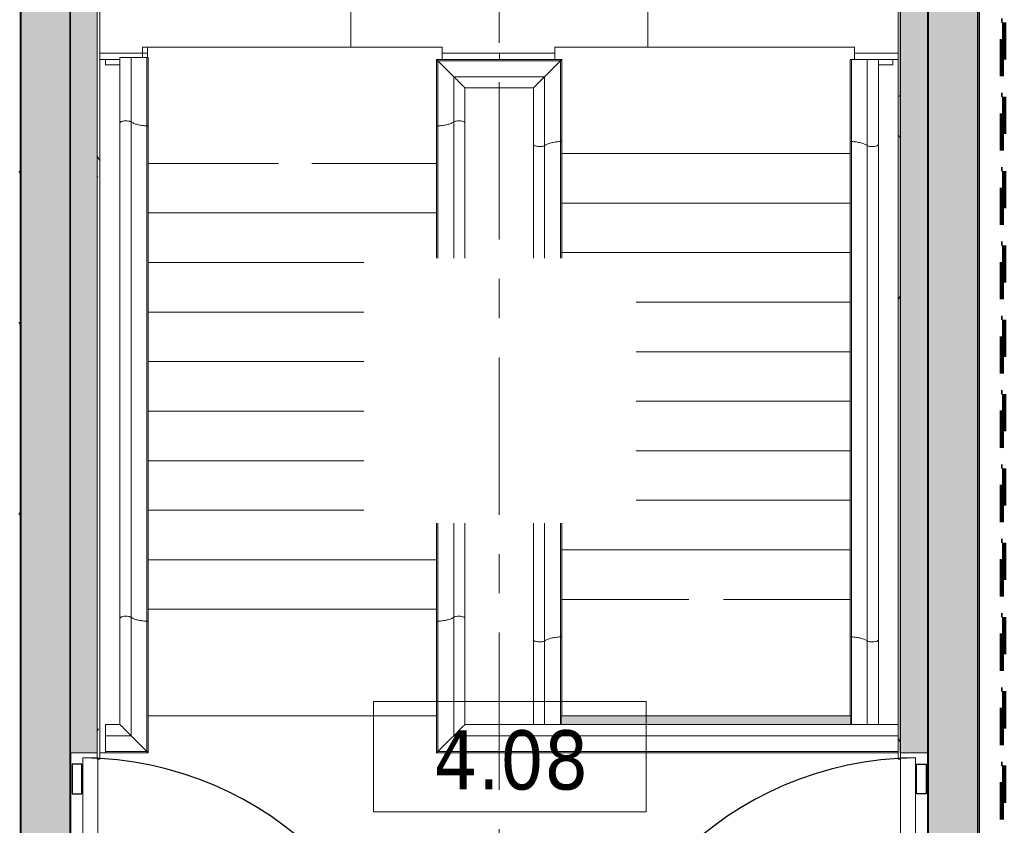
# Model space of a CAD drawing. Extents: x 2744 to 57639, y 3641 to 38820.
# Tile 50 of 179: x 19080 to 23057, y 31486 to 34739. Entities that reach past the tile are written whole.
import ezdxf

# ---------------------------------------------------------------- set-up
doc = ezdxf.new("R2010")
doc.units = 0
doc.header["$LTSCALE"] = 50
doc.linetypes.add('brandscheiding 2', pattern=[6, 0, -1.5, 3, -1.5])
doc.linetypes.add('stramien', pattern=[22.225, 12.7, -3.175, 3.175, -3.175])
doc.layers.get('0').update_dxf_attribs({"linetype": 'CONTINUOUS'})
for name, color, linetype, lineweight in [('A-AREA-IDEN', 8, 'CONTINUOUS', 18), ('A-DETL-MBND', 8, 'CONTINUOUS', 18), ('A-DOOR', 8, 'CONTINUOUS', 25), ('A-EQPM', 8, 'CONTINUOUS', 18), ('A-FLOR-OTLN', 8, 'CONTINUOUS', 18), ('A-FLOR-PATT', 8, 'CONTINUOUS', 18), ('A-GENM', 8, 'CONTINUOUS', 18), ('A-WALL', 8, 'CONTINUOUS', 25), ('A-WALL-PATT', 8, 'CONTINUOUS', 50), ('I-WALL', 8, 'CONTINUOUS', 25), ('S-GRID', 8, 'CONTINUOUS', 18)]:
    doc.layers.add(name, color=color, linetype=linetype, lineweight=lineweight)
doc.styles.add('Tahoma_1', font='TAHOMA.TTF', dxfattribs={"height": 238.040123})
pattern_1 = [(45, (-19286.6, -30328.2), (-707.107, 707.107), []), (135, (-19286.6, -30328.2), (-707.107, -707.107), [])]
pattern_2 = [(0, (0, 0), (406.4, 101.6), [33.528, -271.272, 33.528, -271.272, -1625.6]), (0, (0, 0), (406.4, 101.6), [-609.6, 33.528, -576.072, 33.528, -271.272, -711.2]), (0, (0, 0), (406.4, 101.6), [-1524, 33.528, -169.672, 33.528, -474.472]), (120, (152.4, 50.8), (-291.18818, 301.15272), [33.528, -271.272, 33.528, -271.272, -1625.6]), (120, (152.4, 50.8), (-291.18818, 301.15272), [-609.6, 33.528, -576.072, 33.528, -271.272, -711.2]), (120, (152.4, 50.8), (-291.18818, 301.15272), [-1524, 33.528, -169.672, 33.528, -474.472]), (240, (203.2, 254), (-115.21182, -402.75272), [33.528, -271.272, 33.528, -271.272, -1625.6]), (240, (203.2, 254), (-115.21182, -402.75272), [-609.6, 33.528, -576.072, 33.528, -271.272, -711.2]), (240, (203.2, 254), (-115.21182, -402.75272), [-1524, 33.528, -169.672, 33.528, -474.472])]

# ---------------------------------------------------------------- blocks, each defined once
blk = doc.blocks.new('34_leuning betontrap trappenhuis westgevel standaard links - 24_betontrap trappenhuis 3500 hoog-2940129-Plotview 4e Verdieping - schaal 1 op 100')
at = {"layer": 'A-DETL-MBND'}
for p, q in [((1721.9, 2.8), (1721.9, 497.2)), ((1727.7, -3), (1727.7, 503)), ((1624.1, 399.5), (1620, 395.3)), ((1629, 404.3), (1624.2, 399.5)), ((1634.2, 409.5), (1629, 404.3)), ((1639.6, 414.9), (1634.3, 409.6)), ((1658, 433.3), (1658, 66.7)), ((-957.6, 388.2), (-957.5, 388.1)), ((-957.5, 111.9), (-957.5, 388.1)), ((1612.8, 388.1), (1612.8, 111.9)), ((1613, 388.3), (1612.9, 388.2)), ((-957.7, 111.7), (-957.6, 111.8)), ((-957.6, 111.8), (-957.7, 111.7)), ((-615.1, 111.9), (-957.5, 111.9)), ((-145, 111.9), (-615.1, 111.9)), ((1384.9, 111.9), (925, 111.9)), ((1612.8, 111.9), (1384.9, 111.9)), ((1612.9, 111.8), (1613, 111.7)), ((1613, 111.7), (1612.9, 111.8)), ((1620, 104.7), (1624.1, 100.5)), ((1624.2, 100.5), (1629, 95.7)), ((1629, 95.7), (1624.2, 100.5)), ((1629, 95.7), (1634.2, 90.5)), ((1634.2, 90.5), (1629, 95.7)), ((1634.3, 90.4), (1639.6, 85.1)), ((1639.6, 85.1), (1634.3, 90.4)), ((1644.9, 79.8), (1639.7, 85)), ((1649.9, 74.8), (1645, 79.7)), ((-620.7, 66.7), (-957.9, 66.7)), ((-145, 66.7), (-620.7, 66.7)), ((1379.3, 66.7), (925, 66.7)), ((1657.9, 66.7), (1379.3, 66.7)), ((1654.3, 70.4), (1649.9, 74.8)), ((1658, 66.7), (1654.3, 70.3)), ((-957.9, 2.8), (-603.9, 2.8)), ((-603.9, 2.8), (-145, 2.8)), ((925, 2.8), (1396.1, 2.8)), ((1396.1, 2.8), (1721.8, 2.8)), ((1723.3, 1.4), (1721.9, 2.8)), ((1724.7, 0), (1723.4, 1.3)), ((-922.4, -3), (-601.3, -3)), ((-601.3, -3), (-145, -3)), ((925, -3), (1398.7, -3)), ((1398.7, -3), (1727.7, -3))]:
    blk.add_line(p, q, dxfattribs=at)
at = {"layer": 'A-DETL-MBND', "flags": 128}
for points in [[(1721.9, 497.2), (1706, 481.3), (1691.1, 466.4), (1677.8, 453.1), (1666.6, 441.9), (1658, 433.3)], [(1727.7, 503), (1727.7, 503), (1727.4, 502.7), (1726.8, 502.1), (1725.9, 501.2), (1724.7, 500), (1723.4, 498.7), (1721.9, 497.2)], [(1658, 433.3), (1654.3, 429.6), (1649.9, 425.2), (1645, 420.3), (1639.7, 415)], [(1639.7, 85), (1645, 79.7), (1649.9, 74.8), (1654.3, 70.3), (1658, 66.7)], [(1658, 66.7), (1666.6, 58.1), (1677.8, 46.9), (1691.1, 33.6), (1706, 18.7), (1721.9, 2.8)], [(1721.8, 2.9), (1706, 18.7), (1691.1, 33.6), (1677.8, 46.9), (1666.6, 58.1), (1658, 66.7)], [(1721.9, 2.8), (1723.4, 1.3), (1724.7, 0), (1725.9, -1.2), (1726.8, -2.1), (1727.4, -2.7), (1727.7, -3), (1727.7, -3)], [(1727.4, -2.7), (1726.8, -2.1), (1725.9, -1.2), (1724.7, 0)]]:
    blk.add_lwpolyline(points, dxfattribs=at)
at = {"layer": 'A-DETL-MBND'}
for points in [[(-620.7, 66.7), (-621.3, 67.9), (-622.4, 70.8), (-624.1, 77.8), (-624.9, 88.2), (-623.7, 98.3), (-621.8, 104.8), (-620.1, 108.3), (-618.6, 110.2), (-617.5, 111.1), (-616.7, 111.6), (-615.9, 111.8), (-615.4, 111.9), (-615.1, 111.9)], [(1379.3, 66.7), (1378.7, 67.9), (1377.5, 70.8), (1375.9, 77.8), (1375.1, 88.2), (1376.3, 98.3), (1378.2, 104.8), (1379.9, 108.3), (1381.4, 110.2), (1382.5, 111.1), (1383.3, 111.6), (1384.1, 111.8), (1384.6, 111.9), (1384.9, 111.9)]]:
    blk.add_open_spline(points, degree=3, knots=[0, 0, 0, 0, 0.0714286, 0.1428571, 0.2857143, 0.4285714, 0.5, 0.5714286, 0.625, 0.6517857, 0.6785714, 0.7053571, 0.7254151, 0.7254151, 0.7254151, 0.7254151], dxfattribs=at)
for points in [[(-603.9, 2.8), (-604.2, 9.5), (-605.4, 22.8), (-609, 41), (-614.2, 56.2), (-618.4, 63.7), (-620.7, 66.7)], [(1396.1, 2.8), (1395.8, 9.5), (1394.6, 22.8), (1391, 41), (1385.9, 56.2), (1381.6, 63.7), (1379.3, 66.7)], [(-601.2, -3), (-601.4, -3), (-601.8, -2.9), (-602.4, -2.4), (-603, -1.5), (-603.4, -0.3), (-603.7, 1.2), (-603.9, 2.3), (-603.9, 2.8)], [(1398.8, -3), (1398.6, -3), (1398.2, -2.9), (1397.6, -2.4), (1397, -1.5), (1396.6, -0.3), (1396.3, 1.2), (1396.1, 2.3), (1396.1, 2.8)]]:
    blk.add_open_spline(points, degree=3, dxfattribs=at)
blk = doc.blocks.new('34_leuning betontrap trappenhuis boven westgevel 3500 hoog - 24_betontrap trappenhuis 3500 hoog-2957954-Plotview 4e Verdieping - schaal 1 op 100')
at = {"layer": 'A-EQPM'}
for p, q in [((1927.7, 1960), (1927.7, 1960)), ((1812.8, 1860.9), (1812.8, 111.9)), ((1858, 1860.9), (1858, 66.7)), ((1921.9, 2.8), (1921.9, 1860.9)), ((1927.7, -3), (1927.7, 1860.9)), ((-872.3, 503), (-872.3, -3)), ((-866.6, 497.3), (-868, 498.7)), ((-866.6, 497.2), (-866.6, 2.8)), ((-789.7, 420.3), (-794.6, 425.2)), ((-784.4, 415), (-789.6, 420.3)), ((-779, 409.6), (-784.3, 415)), ((-773.8, 404.4), (-778.9, 409.6)), ((-769, 399.6), (-773.7, 404.3)), ((-764.8, 395.4), (-768.9, 399.5)), ((-761.4, 392), (-764.7, 395.3)), ((-759, 389.7), (-761.3, 392)), ((-757.5, 111.9), (-757.5, 388.1)), ((-794.6, 74.8), (-789.6, 79.7)), ((-789.7, 79.7), (-794.6, 74.8)), ((-789.6, 79.7), (-784.4, 85)), ((-784.4, 85), (-789.6, 79.7)), ((-784.3, 85), (-779, 90.4)), ((-778.9, 90.4), (-784.3, 85)), ((-778.9, 90.4), (-773.8, 95.6)), ((-773.8, 95.6), (-778.9, 90.4)), ((-773.7, 95.7), (-768.9, 100.5)), ((-769, 100.4), (-773.7, 95.7)), ((-768.9, 100.5), (-764.8, 104.6)), ((-764.8, 104.6), (-768.9, 100.5)), ((-764.7, 104.7), (-761.4, 108)), ((-761.4, 108), (-764.7, 104.7)), ((-761.3, 108), (-759, 110.3)), ((-759, 110.3), (-761.3, 108)), ((-615.1, 111.9), (-757.5, 111.9)), ((-69.7, 111.9), (-615.1, 111.9)), ((1384.9, 111.9), (1000.3, 111.9)), ((1812.8, 111.9), (1384.9, 111.9)), ((1814.3, 110.4), (1816.7, 108)), ((1816.7, 108), (1814.3, 110.4)), ((1816.7, 108), (1820, 104.7)), ((1820, 104.7), (1816.7, 108)), ((1820, 104.7), (1824.2, 100.5)), ((1824.2, 100.5), (1820, 104.7)), ((1824.2, 100.5), (1829, 95.7)), ((1829, 95.7), (1824.2, 100.5)), ((1829, 95.7), (1834.3, 90.4)), ((1834.3, 90.4), (1829, 95.7)), ((1834.3, 90.4), (1839.7, 85)), ((1839.7, 85), (1834.3, 90.4)), ((1845, 79.7), (1839.7, 85)), ((1849.9, 74.8), (1845, 79.7)), ((-620.7, 66.7), (-802.7, 66.7)), ((-69.7, 66.7), (-620.7, 66.7)), ((1379.3, 66.7), (1000.3, 66.7)), ((1858, 66.7), (1379.3, 66.7)), ((1854.3, 70.4), (1849.9, 74.8)), ((1858, 66.7), (1854.3, 70.3)), ((-868, 1.3), (-866.6, 2.7)), ((-866.6, 2.7), (-868, 1.3)), ((-866.6, 2.8), (-603.9, 2.8)), ((-603.9, 2.8), (-69.7, 2.8)), ((1000.3, 2.8), (1396.1, 2.8)), ((1396.1, 2.8), (1921.9, 2.8)), ((1923.4, 1.3), (1921.9, 2.8)), ((-872.3, -3), (-601.3, -3)), ((-601.3, -3), (-69.7, -3)), ((1000.3, -3), (1398.7, -3)), ((1398.7, -3), (1927.7, -3)), ((1927.7, -3), (1927.6, -2.9))]:
    blk.add_line(p, q, dxfattribs=at)
at = {"layer": 'A-EQPM', "flags": 128}
for points in [[(-835.8, 466.4), (-850.7, 481.3), (-866.6, 497.2)], [(-757.6, 388.2), (-757.7, 388.3), (-759, 389.6)], [(-759, 110.4), (-757.7, 111.7), (-757.6, 111.8)], [(-757.6, 111.8), (-757.7, 111.7), (-759, 110.4)], [(1812.9, 111.8), (1813, 111.7), (1814.3, 110.4)], [(1814.3, 110.4), (1813, 111.7), (1812.9, 111.8)], [(1839.7, 85), (1845, 79.7), (1849.9, 74.8), (1854.3, 70.3), (1858, 66.7)], [(1858, 66.7), (1866.6, 58.1), (1877.8, 46.9), (1891.1, 33.6), (1906, 18.7), (1921.9, 2.8)], [(1921.9, 2.8), (1906, 18.7), (1891.1, 33.6), (1877.8, 46.9), (1866.6, 58.1), (1858, 66.7)], [(-866.6, 2.8), (-850.7, 18.7), (-835.8, 33.6)], [(-835.8, 33.6), (-850.7, 18.7), (-866.6, 2.8)], [(1921.9, 2.8), (1923.4, 1.3), (1924.7, 0), (1925.9, -1.2), (1926.8, -2.1), (1927.4, -2.7), (1927.7, -3), (1927.7, -3)], [(1927.4, -2.7), (1926.8, -2.1), (1925.9, -1.2), (1924.7, 0), (1923.4, 1.3)]]:
    blk.add_lwpolyline(points, dxfattribs=at)
at = {"layer": 'A-EQPM'}
for points in [[(-620.7, 66.7), (-621.3, 67.9), (-622.4, 70.8), (-624.1, 77.8), (-624.9, 88.2), (-623.7, 98.3), (-621.8, 104.8), (-620.1, 108.3), (-618.6, 110.2), (-617.5, 111.1), (-616.7, 111.6), (-615.9, 111.8), (-615.4, 111.9), (-615.1, 111.9)], [(1379.3, 66.7), (1378.7, 67.9), (1377.5, 70.8), (1375.9, 77.8), (1375.1, 88.2), (1376.3, 98.3), (1378.2, 104.8), (1379.9, 108.3), (1381.4, 110.2), (1382.5, 111.1), (1383.3, 111.6), (1384.1, 111.8), (1384.6, 111.9), (1384.9, 111.9)]]:
    blk.add_open_spline(points, degree=3, knots=[0, 0, 0, 0, 0.0714286, 0.1428571, 0.2857143, 0.4285714, 0.5, 0.5714286, 0.625, 0.6517857, 0.6785714, 0.7053571, 0.7254151, 0.7254151, 0.7254151, 0.7254151], dxfattribs=at)
for points in [[(-603.9, 2.8), (-604.2, 9.5), (-605.4, 22.8), (-609, 41), (-614.2, 56.2), (-618.4, 63.7), (-620.7, 66.7)], [(1396.1, 2.8), (1395.8, 9.5), (1394.6, 22.8), (1391, 41), (1385.9, 56.2), (1381.6, 63.7), (1379.3, 66.7)], [(-601.2, -3), (-601.4, -3), (-601.8, -2.9), (-602.4, -2.4), (-603, -1.5), (-603.4, -0.3), (-603.7, 1.2), (-603.9, 2.3), (-603.9, 2.8)], [(1398.8, -3), (1398.6, -3), (1398.2, -2.9), (1397.6, -2.4), (1397, -1.5), (1396.6, -0.3), (1396.3, 1.2), (1396.1, 2.3), (1396.1, 2.8)]]:
    blk.add_open_spline(points, degree=3, dxfattribs=at)
blk = doc.blocks.new('34_leuning zijkant betontrap trappenhuis westgevel standaard rechts - 24_betontrap trappenhuis 3500 hoog-2963141-Plotview 4e Verdieping - schaal 1 op 100')
at = {"layer": 'A-DETL-MBND'}
for p, q in [((-601.3, 3), (-922.4, 3)), ((1398.7, 3), (-601.3, 3)), ((1727.7, 3), (1398.7, 3)), ((1727.7, -2.8), (1727.7, 3)), ((-603.9, -2.8), (-957.6, -2.8)), ((1396.1, -2.8), (-603.9, -2.8)), ((1727.7, -2.8), (1396.1, -2.8)), ((1727.7, -66.7), (1727.7, -2.8)), ((-957.6, -66.7), (-620.7, -66.7)), ((-620.7, -66.7), (1379.3, -66.7)), ((1379.3, -66.7), (1727.7, -66.7)), ((1727.7, -111.9), (1727.7, -66.7)), ((-957.6, -111.9), (-957.5, -112)), ((-957.6, -111.9), (-615.1, -111.9)), ((-957.5, -170), (-957.5, -112)), ((-615.1, -111.9), (1384.9, -111.9)), ((1384.9, -111.9), (1727.7, -111.9)), ((1705.6, -170), (1705.6, -111.9)), ((1727.6, -111.9), (1727.6, -170)), ((1705.6, -170), (1727.6, -170))]:
    blk.add_line(p, q, dxfattribs=at)
for points in [[(-603.9, -2.8), (-603.9, -2.3), (-603.7, -1.2), (-603.4, 0.3), (-603, 1.5), (-602.4, 2.4), (-601.8, 2.9), (-601.4, 3), (-601.2, 3)], [(1396.1, -2.8), (1396.1, -2.3), (1396.3, -1.2), (1396.6, 0.3), (1397, 1.5), (1397.6, 2.4), (1398.2, 2.9), (1398.6, 3), (1398.8, 3)], [(-620.7, -66.7), (-618.4, -63.7), (-614.2, -56.2), (-609, -41), (-605.4, -22.8), (-604.2, -9.5), (-603.9, -2.8)], [(1379.3, -66.7), (1381.6, -63.7), (1385.9, -56.2), (1391, -41), (1394.6, -22.8), (1395.8, -9.5), (1396.1, -2.8)]]:
    blk.add_open_spline(points, degree=3, dxfattribs=at)
for points in [[(-615.1, -111.9), (-615.3, -111.9), (-616.2, -111.8), (-617.8, -111.1), (-620, -108.6), (-621.8, -104.8), (-623.7, -98.3), (-624.9, -88.2), (-624.1, -77.8), (-622.4, -70.8), (-621.3, -67.9), (-620.7, -66.7)], [(1384.9, -111.9), (1384.7, -111.9), (1383.8, -111.8), (1382.2, -111.1), (1380, -108.6), (1378.2, -104.8), (1376.3, -98.3), (1375.1, -88.2), (1375.9, -77.8), (1377.5, -70.8), (1378.7, -67.9), (1379.3, -66.7)]]:
    blk.add_open_spline(points, degree=3, knots=[0.2745849, 0.2745849, 0.2745849, 0.2745849, 0.2857143, 0.3571429, 0.4285714, 0.5, 0.5714286, 0.7142857, 0.8571429, 0.9285714, 1, 1, 1, 1], dxfattribs=at)
blk = doc.blocks.new('34_leuning zijkant betontrap trappenhuis westgevel staandaard links - 24_betontrap trappenhuis 3500 hoog-2949909-Plotview 4e Verdieping - schaal 1 op 100')
at = {"layer": 'A-EQPM'}
for p, q in [((-601.3, 3), (-879.7, 3)), ((-879.7, 3), (-879.7, -2.8)), ((1398.7, 3), (-601.3, 3)), ((1927.6, 3), (1398.7, 3)), ((1924.7, 0), (1923.4, -1.3)), ((1927.6, -170), (1927.6, 3)), ((-603.9, -2.8), (-879.7, -2.8)), ((-879.7, -2.8), (-879.7, -66.7)), ((1396.1, -2.8), (-603.9, -2.8)), ((1921.8, -2.8), (1396.1, -2.8)), ((1923.3, -1.3), (1921.9, -2.8)), ((1921.9, -2.8), (1923.3, -1.3)), ((1921.9, -170), (1921.9, -2.8)), ((-879.7, -66.7), (-620.7, -66.7)), ((-879.7, -66.7), (-879.7, -111.9)), ((-620.7, -66.7), (1379.3, -66.7)), ((1379.3, -66.7), (1857.9, -66.7)), ((1849.9, -74.8), (1844.9, -79.7)), ((1844.9, -79.7), (1849.9, -74.8)), ((1854.3, -70.4), (1849.9, -74.7)), ((1849.9, -74.7), (1854.3, -70.4)), ((1857.9, -66.7), (1854.3, -70.3)), ((1858, -66.7), (1858, -170)), ((-879.7, -111.9), (-615.1, -111.9)), ((-872.4, -170), (-872.4, -111.8)), ((-850.4, -111.8), (-850.4, -170)), ((-615.1, -111.9), (1384.9, -111.9)), ((1384.9, -111.9), (1812.7, -111.9)), ((1812.8, -111.8), (1812.8, -170)), ((1813, -111.6), (1812.9, -111.7)), ((1824.2, -100.5), (1820, -104.6)), ((1829, -95.7), (1824.2, -100.4)), ((1834.2, -90.4), (1829, -95.6)), ((1839.6, -85), (1834.2, -90.4)), ((1844.9, -79.7), (1839.6, -85)), ((1839.6, -85), (1844.9, -79.7)), ((-872.4, -170), (-850.4, -170)), ((1858, -170), (1812.8, -170)), ((1921.9, -170), (1858, -170)), ((1927.6, -170), (1921.9, -170))]:
    blk.add_line(p, q, dxfattribs=at)
at = {"layer": 'A-EQPM', "flags": 128}
for points in [[(1923.4, -1.3), (1924.7, 0), (1925.8, 1.2)], [(1927.6, 3), (1927.6, 3), (1927.4, 2.7), (1926.8, 2.1), (1925.9, 1.2), (1924.7, 0.1)], [(1921.8, -2.8), (1906, -18.6), (1891.1, -33.5), (1877.8, -46.8), (1866.6, -58), (1858, -66.7)], [(1877.7, -46.9), (1891.1, -33.6), (1905.9, -18.7), (1921.8, -2.8)], [(1812.8, -111.8), (1813, -111.7), (1814.2, -110.4), (1816.6, -108), (1820, -104.7), (1824.2, -100.5), (1829, -95.7), (1834.2, -90.4), (1839.6, -85)]]:
    blk.add_lwpolyline(points, dxfattribs=at)
at = {"layer": 'A-EQPM'}
for points in [[(-603.9, -2.8), (-603.9, -2.3), (-603.7, -1.2), (-603.4, 0.3), (-603, 1.5), (-602.4, 2.4), (-601.8, 2.9), (-601.4, 3), (-601.2, 3)], [(1396.1, -2.8), (1396.1, -2.3), (1396.3, -1.2), (1396.6, 0.3), (1397, 1.5), (1397.6, 2.4), (1398.2, 2.9), (1398.6, 3), (1398.8, 3)], [(-620.7, -66.7), (-618.4, -63.7), (-614.2, -56.2), (-609, -41), (-605.4, -22.8), (-604.2, -9.5), (-603.9, -2.8)], [(1379.3, -66.7), (1381.6, -63.7), (1385.9, -56.2), (1391, -41), (1394.6, -22.8), (1395.8, -9.5), (1396.1, -2.8)]]:
    blk.add_open_spline(points, degree=3, dxfattribs=at)
for points in [[(-615.1, -111.9), (-615.3, -111.9), (-616.2, -111.8), (-617.8, -111.1), (-620, -108.6), (-621.8, -104.8), (-623.7, -98.3), (-624.9, -88.2), (-624.1, -77.8), (-622.4, -70.8), (-621.3, -67.9), (-620.7, -66.7)], [(1384.9, -111.9), (1384.7, -111.9), (1383.8, -111.8), (1382.2, -111.1), (1380, -108.6), (1378.2, -104.8), (1376.3, -98.3), (1375.1, -88.2), (1375.9, -77.8), (1377.5, -70.8), (1378.7, -67.9), (1379.3, -66.7)]]:
    blk.add_open_spline(points, degree=3, knots=[0.2745849, 0.2745849, 0.2745849, 0.2745849, 0.2857143, 0.3571429, 0.4285714, 0.5, 0.5714286, 0.7142857, 0.8571429, 0.9285714, 1, 1, 1, 1], dxfattribs=at)
blk = doc.blocks.new('32_KA HK-14 - Houten deur op kleefmagneet trappenhuis-4622518-Plotview 4e Verdieping - schaal 1 op 100')
at = {"layer": 'A-DOOR', "lineweight": 18}
h = blk.add_hatch(dxfattribs=at)
h.set_pattern_fill('FP_75', color=256, style=0, pattern_type=2)
h.set_pattern_definition(pattern_1)
h.paths.add_polyline_path([(45, 1285), (45, 1405), (5, 1405), (5, 1285)], flags=0)
h = blk.add_hatch(dxfattribs=at)
h.set_pattern_fill('FP_75', color=256, style=0, pattern_type=2)
h.set_pattern_definition(pattern_1)
h.paths.add_polyline_path([(105, -289), (105, 0), (49, 0), (49, -50), (45, -50), (45, 70), (5, 70), (5, -289)], flags=0)
h.paths.add_polyline_path([(1458, -289), (1458, 70), (1428, 70), (1428, 0), (1394, 0), (1394, -289)], flags=0)
at = {"layer": 'A-DOOR'}
for p, q in [((45, 1405), (5, 1405)), ((5, 1405), (5, 1285)), ((45, 1285), (45, 1405)), ((5, 1285), (45, 1285)), ((45, 70), (5, 70)), ((5, 70), (5, -289)), ((45, -50), (45, 70)), ((1409.5, 60), (109, 60)), ((1458, 70), (1428, 70)), ((1428, 70), (1428, 0)), ((1458, -289), (1458, 70)), ((105, 0), (49, 0)), ((49, 0), (49, -50)), ((105, -289), (105, 0)), ((1428, 0), (1394, 0)), ((1394, 0), (1394, -289)), ((49, -50), (45, -50)), ((5, -289), (105, -289)), ((1394, -289), (1458, -289))]:
    blk.add_line(p, q, dxfattribs=at)
at = {"layer": 'A-DOOR', "lineweight": 18}
for p, q in [((49, 1430), (49, 60)), ((109, 1430), (49, 1430)), ((109, 60), (109, 1430)), ((49, 60), (109, 60))]:
    blk.add_line(p, q, dxfattribs=at)
at = {"layer": 'A-DOOR'}
blk.add_arc((39.5, 60), 1370, 0, 89.6118, dxfattribs=at)
blk = doc.blocks.new('32_KA HK-14 - Houten deur op kleefmagneet trappenhuis-5558574-Plotview 4e Verdieping - schaal 1 op 100')
at = {"layer": 'A-DOOR'}
for p, q in [((5, 289), (105, 289)), ((5, -70), (5, 289)), ((105, 289), (105, 0)), ((1394, 289), (1458, 289)), ((1394, 0), (1394, 289)), ((1458, 289), (1458, -70)), ((49, 50), (45, 50)), ((45, 50), (45, -70)), ((49, 0), (49, 50)), ((105, 0), (49, 0)), ((1428, 0), (1394, 0)), ((1428, -70), (1428, 0)), ((45, -70), (5, -70)), ((1409.5, -60), (109, -60)), ((1458, -70), (1428, -70)), ((5, -1285), (45, -1285)), ((5, -1405), (5, -1285)), ((45, -1285), (45, -1405)), ((45, -1405), (5, -1405))]:
    blk.add_line(p, q, dxfattribs=at)
at = {"layer": 'A-DOOR', "lineweight": 18}
for p, q in [((49, -60), (109, -60)), ((49, -1430), (49, -60)), ((109, -60), (109, -1430)), ((109, -1430), (49, -1430))]:
    blk.add_line(p, q, dxfattribs=at)
at = {"layer": 'A-DOOR'}
blk.add_arc((39.5, -60), 1370, 270.3882, 360, dxfattribs=at)
blk = doc.blocks.new('41_betontrap natuursteen afwerking - 24_betontrap trappenhuis 3500 hoog-V38-Plotview 4e Verdieping - schaal 1 op 100')
at = {"layer": 'A-DETL-MBND'}
blk.add_line((-307.6, 22.8), (-307.6, 894), dxfattribs=at)
blk = doc.blocks.new('41_betontrap natuursteen afwerking - 24_betontrap trappenhuis 3500 hoog-V39-Plotview 4e Verdieping - schaal 1 op 100')
at = {"layer": 'A-DETL-MBND'}
blk.add_line((-307.6, 22.6), (-307.6, 894), dxfattribs=at)
blk = doc.blocks.new('41_betontrap natuursteen afwerking - 24_betontrap trappenhuis 3500 hoog-V40-Plotview 4e Verdieping - schaal 1 op 100')
at = {"layer": 'A-DETL-MBND'}
blk.add_line((-307.6, 22.7), (-307.6, 894), dxfattribs=at)
blk = doc.blocks.new('41_betontrap natuursteen afwerking - 24_betontrap trappenhuis 3500 hoog-V41-Plotview 4e Verdieping - schaal 1 op 100')
at = {"layer": 'A-DETL-MBND'}
blk.add_line((-307.6, 22.7), (-307.6, 894), dxfattribs=at)
blk = doc.blocks.new('41_betontrap natuursteen afwerking - 24_betontrap trappenhuis 3500 hoog-V42-Plotview 4e Verdieping - schaal 1 op 100')
at = {"layer": 'A-DETL-MBND'}
blk.add_line((-307.6, 22.8), (-307.6, 1187.2), dxfattribs=at)
blk = doc.blocks.new('41_betontrap natuursteen afwerking bordes boven - 24_betontrap trappenhuis 3500 hoog-V43-Plotview 4e Verdieping - schaal 1 op 100')
at = {"layer": 'A-DETL-MBND'}
for p, q in [((-30, 22.8), (-30, 1187.2)), ((400, 1187.4), (400, 22.6))]:
    blk.add_line(p, q, dxfattribs=at)
blk = doc.blocks.new('41_betontrap natuursteen afwerking - 24_betontrap trappenhuis 3500 hoog-V44-Plotview 4e Verdieping - schaal 1 op 100')
at = {"layer": 'A-DETL-MBND'}
for p, q in [((-307.6, 683.6), (-307.6, 1187.2)), ((-307.6, 22.8), (-307.6, 549))]:
    blk.add_line(p, q, dxfattribs=at)
blk = doc.blocks.new('41_betontrap natuursteen afwerking - 24_betontrap trappenhuis 3500 hoog-V45-Plotview 4e Verdieping - schaal 1 op 100')
at = {"layer": 'A-DETL-MBND'}
blk.add_line((-307.6, 22.8), (-307.6, 1187.2), dxfattribs=at)
blk = doc.blocks.new('41_betontrap natuursteen afwerking tussenbordes naar beneden - 24_betontrap trappenhuis 3500 hoog-V46-Plotview 4e Verdieping - schaal 1 op 100')
at = {"layer": 'A-DETL-MBND'}
for p, q in [((-577.6, 1210), (-527.7, 1210)), ((-577.6, 1210), (-577.6, 0)), ((-535, 0), (-577.6, 0))]:
    blk.add_line(p, q, dxfattribs=at)
blk = doc.blocks.new('41_betontrap natuursteen afwerking - 24_betontrap trappenhuis 3500 hoog-V47-Plotview 4e Verdieping - schaal 1 op 100')
at = {"layer": 'A-DETL-MBND'}
blk.add_line((-307.6, 17.2), (-307.6, 880.5), dxfattribs=at)
blk = doc.blocks.new('41_betontrap natuursteen afwerking - 24_betontrap trappenhuis 3500 hoog-V48-Plotview 4e Verdieping - schaal 1 op 100')
at = {"layer": 'A-DETL-MBND'}
blk.add_line((-307.6, 17), (-307.6, 880.5), dxfattribs=at)
blk = doc.blocks.new('41_betontrap natuursteen afwerking - 24_betontrap trappenhuis 3500 hoog-V49-Plotview 4e Verdieping - schaal 1 op 100')
at = {"layer": 'A-DETL-MBND'}
blk.add_line((-307.6, 17.1), (-307.6, 880.5), dxfattribs=at)
blk = doc.blocks.new('41_betontrap natuursteen afwerking - 24_betontrap trappenhuis 3500 hoog-V50-Plotview 4e Verdieping - schaal 1 op 100')
at = {"layer": 'A-DETL-MBND'}
blk.add_line((-307.6, 17.1), (-307.6, 1181.7), dxfattribs=at)
blk = doc.blocks.new('41_betontrap natuursteen afwerking - 24_betontrap trappenhuis 3500 hoog-V51-Plotview 4e Verdieping - schaal 1 op 100')
at = {"layer": 'A-DETL-MBND'}
blk.add_line((-307.6, 17.2), (-307.6, 1181.6), dxfattribs=at)
blk = doc.blocks.new('41_betontrap natuursteen afwerking bordes boven - 24_betontrap trappenhuis 3500 hoog-V52-Plotview 4e Verdieping - schaal 1 op 100')
at = {"layer": 'A-DETL-MBND'}
for p, q in [((350, 1210), (400, 1210)), ((400, 1210), (400, 0)), ((-30, 17.2), (-30, 1181.6)), ((400, 0), (350, 0))]:
    blk.add_line(p, q, dxfattribs=at)
blk = doc.blocks.new('41_betontrap natuursteen afwerking - 24_betontrap trappenhuis 3500 hoog-V53-Plotview 4e Verdieping - schaal 1 op 100')
at = {"layer": 'A-DETL-MBND'}
for p, q in [((-307.6, 668.4), (-307.6, 1181.6)), ((-307.6, 17.2), (-307.6, 527.8))]:
    blk.add_line(p, q, dxfattribs=at)
blk = doc.blocks.new('41_betontrap natuursteen afwerking - 24_betontrap trappenhuis 3500 hoog-V54-Plotview 4e Verdieping - schaal 1 op 100')
at = {"layer": 'A-DETL-MBND'}
blk.add_line((-307.6, 17.2), (-307.6, 1181.6), dxfattribs=at)
blk = doc.blocks.new('00_KU ruimtetag groot - 00_KU ruimtetag groot-3653893-Plotview 4e Verdieping - schaal 1 op 100')
at = {"layer": 'A-AREA-IDEN'}
for p, q in [((5.5, 2.164), (-5.5, 2.164)), ((-5.5, 2.164), (-5.5, -2.302)), ((5.5, -2.302), (5.5, 2.164)), ((-5.5, -2.302), (5.5, -2.302))]:
    blk.add_line(p, q, dxfattribs=at)
blk = doc.blocks.new('Onderlegger 4e verdieping')
at = {"layer": 'A-DETL-MBND'}
h = blk.add_hatch(dxfattribs=at)
h.set_pattern_fill('FP_74', color=256, style=0, pattern_type=2)
h.set_pattern_definition([(180, (21016.6, 35403), (-2e-13, -1400), []), (180, (21016.6, 35003), (-2e-13, -1400), []), (180, (21016.6, 34603), (-2e-13, -1400), []), (180, (21016.6, 34203), (-2e-13, -1400), []), (270, (21016.6, 35403), (1200, 7e-14), [400, -1000]), (270, (20416.6, 35003), (1200, 7e-14), [400, -1000]), (270, (21016.6, 34603), (1200, 7e-14), [400, -1000]), (270, (20716.6, 34203), (600, 4e-14), [200, -1200])])
h.paths.add_polyline_path([(22606.6, 34577.9), (22627.5, 34577.9), (22627.5, 35878.2), (19742.3, 35878.2), (19742.3, 34934.1), (19642.3, 34934.1), (19642.3, 35878.2), (19403.6, 35878.2), (19403.6, 34577.9), (19484.7, 34578.2), (19485.7, 34585.6), (19596.6, 34585.6), (19596.6, 34628.2), (20786.6, 34628.2), (20786.6, 34578.2), (21241, 34578.2), (21241, 34628.2), (22451, 34628.2), (22451, 34578.2), (22606.6, 34578.2)], flags=0)
h.paths.add_polyline_path([(20273, 35001.1), (20181.2, 35138.5), (20181.2, 35001.1), (20158.9, 35001.1), (20158.9, 35176.1), (20182.7, 35176.1), (20274.5, 35038.7), (20274.5, 35176.1), (20296.8, 35176.1), (20296.8, 35001.1), (20274.5, 35001.1)], flags=0)
h.paths.add_polyline_path([(20461.1, 35001.1), (20453.1, 35001.1), (20385.6, 35176.1), (20410.7, 35176.1), (20465.4, 35020.3), (20477.2, 35055.8), (20522, 35176.1), (20545.5, 35176.1), (20477.2, 35001.1), (20465.4, 35001.1)], flags=0)
h.paths.add_polyline_path([(20363.6, 35001.1), (20339, 35001.1), (20339, 35025.7), (20363.6, 35025.7), (20363.6, 35010.5)], flags=0)
h.paths.add_polyline_path([(20594.4, 35001.1), (20569.8, 35001.1), (20569.8, 35025.7), (20594.4, 35025.7), (20594.4, 35020.3)], flags=0)
h.paths.add_polyline_path([(22079.5, 35044), (21473.7, 35044), (21473.7, 35794), (22223.7, 35794), (22223.7, 35044), (22165.5, 35044)], flags=0)
h.paths.add_polyline_path([(20347, 35491.9), (20344.4, 35491.9), (19966.4, 35309.4), (19966.4, 35676.9), (19969, 35675.7), (20725.1, 35675.7), (20727.6, 35675.7), (20727.6, 35309.4), (20348.3, 35492.6)], flags=0)
h.paths.add_polyline_path([(20477.2, 35308.2), (19966.4, 35308.2), (20347, 35491.9), (20727.6, 35308.2), (20545.5, 35308.2)], flags=0)
at = {"layer": 'A-FLOR-PATT', "lineweight": 5}
h = blk.add_hatch(color=10, dxfattribs=at)
h.paths.add_polyline_path([(22746.6, 30328.2), (22749.6, 30328.2), (22749.6, 30428.2), (22746.6, 30428.2), (22746.6, 30329.2)], flags=0)
h.paths.add_polyline_path([(19283.6, 30328.2), (19286.6, 30329.2), (19286.6, 30428.2), (19283.6, 30428.2)], flags=0)
h.paths.add_polyline_path([(22746.6, 31578.2), (22749.6, 31578.2), (22749.6, 31778.2), (22746.6, 31778.2), (22746.6, 31580.1)], flags=0)
h.paths.add_polyline_path([(19283.6, 31578.2), (19286.6, 31578.2), (19286.6, 31778.2), (19283.6, 31778.2)], flags=0)
h.paths.add_polyline_path([(21266.6, 31892.9), (22436.6, 31893), (22436.6, 31928.2), (21266.6, 31928.2), (21266.6, 31893)], flags=0)
at = {"layer": 'A-WALL-PATT', "lineweight": 18}
h = blk.add_hatch(dxfattribs=at)
h.set_pattern_fill('FP_9', color=256, style=0, pattern_type=2)
h.set_pattern_definition(pattern_2)
h.paths.add_polyline_path([(19076.6, 30061.2), (19086.6, 30061.2), (19086.6, 36228.2), (19076.6, 36228.2), (19076.6, 30634.5)], flags=0)
at = {"layer": 'A-WALL-PATT', "lineweight": 25}
for points in [[(19083.6, 30061.2), (19283.6, 30061.2), (19283.6, 36228.2), (19083.6, 36228.2), (19083.6, 30634.5)], [(22749.6, 30061.2), (22949.6, 30061.2), (22949.6, 36228.2), (22749.6, 36228.2), (22749.6, 31513.8)], [(19366.5, 31778.2), (19393.6, 31778.2), (19393.6, 36118.2), (19283.6, 36118.2), (19283.6, 31778.2)], [(22746.6, 31778.2), (22746.6, 36118.2), (22636.6, 36118.2), (22636.6, 31778.2)]]:
    blk.add_hatch(color=256, dxfattribs=at).paths.add_polyline_path(points, flags=0)
at = {"layer": 'A-WALL-PATT', "lineweight": 18}
h = blk.add_hatch(dxfattribs=at)
h.set_pattern_fill('FP_9', color=256, style=0, pattern_type=2)
h.set_pattern_definition(pattern_2)
h.paths.add_polyline_path([(19403.6, 31753.2), (19403.6, 36083.2), (19393.6, 36083.2), (19393.6, 31753.2)], flags=0)
h = blk.add_hatch(dxfattribs=at)
h.set_pattern_fill('FP_9', color=256, style=0, pattern_type=2)
h.set_pattern_definition(pattern_2)
h.paths.add_polyline_path([(22627.5, 31753.2), (22637.5, 31753.2), (22637.5, 36079.6), (22627.5, 36079.6), (22627.5, 31953.5)], flags=0)
at = {"layer": 'A-DETL-MBND'}
for p, q in [((19596.6, 34585.6), (19596.6, 34628.2)), ((19596.6, 34628.2), (20786.6, 34628.2)), ((20786.6, 34628.2), (20786.6, 34578.2)), ((21241, 34578.2), (21241, 34628.2)), ((21241, 34628.2), (22451, 34628.2)), ((22451, 34628.2), (22451, 34578.2)), ((19403.6, 34577.9), (19426.6, 34577.9)), ((22606.6, 34577.9), (22627.5, 34577.9))]:
    blk.add_line(p, q, dxfattribs=at)
at = {"layer": 'A-FLOR-OTLN'}
for p, q in [((22956.6, 29801.2), (22956.6, 35946.2)), ((20764, 31928.2), (19599.2, 31928.2)), ((19286.6, 31778.2), (19286.6, 30061.2)), ((19426.6, 31778.2), (19403.6, 31778.2)), ((22746.6, 30061.2), (22746.6, 31778.2))]:
    blk.add_line(p, q, dxfattribs=at)
at = {"layer": 'A-FLOR-OTLN', "color": 50}
for p, q in [((22436.6, 31928.2), (21266.6, 31928.2)), ((21266.6, 31928.2), (21266.6, 31892.6)), ((22436.6, 31893), (22436.6, 31928.2)), ((22749.6, 31778.2), (22746.6, 31778.2)), ((19283.6, 31578.2), (19286.6, 31578.2)), ((22746.6, 31578.2), (22749.6, 31578.2))]:
    blk.add_line(p, q, dxfattribs=at)
at = {"layer": 'A-GENM', "linetype": 'brandscheiding 2', "lineweight": 100}
for p, q in [((23046.6, 36236.2), (23046.6, 30001.2)), ((23056.6, 30001.2), (23056.6, 36236.2))]:
    blk.add_line(p, q, dxfattribs=at)
at = {"layer": 'A-WALL', "color": 250, "lineweight": 35}
for p, q in [((19083.6, 36228.2), (19083.6, 30061.2)), ((19283.6, 30061.2), (19283.6, 36228.2)), ((22749.6, 36228.2), (22749.6, 30061.2)), ((22949.6, 30061.2), (22949.6, 36228.2))]:
    blk.add_line(p, q, dxfattribs=at)
at = {"layer": 'I-WALL', "lineweight": 18}
for p, q in [((19086.6, 30061.2), (19086.6, 36228.2)), ((19283.6, 36228.2), (19283.6, 31778.2)), ((22746.6, 31778.2), (22746.6, 36228.2)), ((19393.6, 31753.2), (19393.6, 36118.2)), ((22636.6, 36118.2), (22636.6, 31778.2)), ((19403.6, 31753.2), (19403.6, 36083.2)), ((22627.5, 36079.6), (22627.5, 31753.2)), ((22637.5, 31753.2), (22637.5, 36079.6)), ((19283.6, 31778.2), (19393.6, 31778.2)), ((22636.6, 31778.2), (22746.6, 31778.2)), ((19393.6, 31753.2), (19403.6, 31753.2)), ((22627.5, 31753.2), (22637.5, 31753.2))]:
    blk.add_line(p, q, dxfattribs=at)
at = {"layer": 'S-GRID', "linetype": 'stramien'}
blk.add_line((21016.6, 37820.1), (21016.6, 16247.5), dxfattribs=at)
at = {"layer": 'A-AREA-IDEN', "xscale": 99.99999999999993, "yscale": 99.99999999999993, "zscale": 99.99999999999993}
blk.add_blockref('00_KU ruimtetag groot - 00_KU ruimtetag groot-3653893-Plotview 4e Verdieping - schaal 1 op 100', (21059.7, 31770), dxfattribs=at)
at = {"layer": 'A-DOOR'}
blk.add_blockref('32_KA HK-14 - Houten deur op kleefmagneet trappenhuis-4622518-Plotview 4e Verdieping - schaal 1 op 100', (19286.6, 30328.2), dxfattribs=at)
at = {"layer": 'A-DOOR', "rotation": 180}
blk.add_blockref('32_KA HK-14 - Houten deur op kleefmagneet trappenhuis-5558574-Plotview 4e Verdieping - schaal 1 op 100', (22746.6, 30328.2), dxfattribs=at)
at = {"layer": 'A-EQPM'}
for name, p, rotation in [('41_betontrap natuursteen afwerking tussenbordes naar beneden - 24_betontrap trappenhuis 3500 hoog-V46-Plotview 4e Verdieping - schaal 1 op 100', (19576.6, 34050.6), 269.9999999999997), ('41_betontrap natuursteen afwerking bordes boven - 24_betontrap trappenhuis 3500 hoog-V52-Plotview 4e Verdieping - schaal 1 op 100', (22451, 34228.2), 89.99999999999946), ('34_leuning zijkant betontrap trappenhuis westgevel staandaard links - 24_betontrap trappenhuis 3500 hoog-2949909-Plotview 4e Verdieping - schaal 1 op 100', (19596.6, 33705.8), 269.9999999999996), ('34_leuning betontrap trappenhuis westgevel standaard links - 24_betontrap trappenhuis 3500 hoog-2940129-Plotview 4e Verdieping - schaal 1 op 100', (21266.6, 32850.6), 90.00000000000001), ('34_leuning betontrap trappenhuis boven westgevel 3500 hoog - 24_betontrap trappenhuis 3500 hoog-2957954-Plotview 4e Verdieping - schaal 1 op 100', (20766.6, 33705.8), 269.9999999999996), ('34_leuning zijkant betontrap trappenhuis westgevel standaard rechts - 24_betontrap trappenhuis 3500 hoog-2963141-Plotview 4e Verdieping - schaal 1 op 100', (22436.6, 32850.6), 90.00000000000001), ('41_betontrap natuursteen afwerking - 24_betontrap trappenhuis 3500 hoog-V44-Plotview 4e Verdieping - schaal 1 op 100', (19576.6, 33850.6), 269.9999999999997), ('41_betontrap natuursteen afwerking - 24_betontrap trappenhuis 3500 hoog-V51-Plotview 4e Verdieping - schaal 1 op 100', (22451, 34305.8), 89.99999999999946), ('41_betontrap natuursteen afwerking - 24_betontrap trappenhuis 3500 hoog-V45-Plotview 4e Verdieping - schaal 1 op 100', (19576.6, 33650.6), 269.9999999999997), ('41_betontrap natuursteen afwerking - 24_betontrap trappenhuis 3500 hoog-V50-Plotview 4e Verdieping - schaal 1 op 100', (22451, 34105.8), 89.99999999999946), ('41_betontrap natuursteen afwerking - 24_betontrap trappenhuis 3500 hoog-V38-Plotview 4e Verdieping - schaal 1 op 100', (19576.6, 33450.6), 269.9999999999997), ('41_betontrap natuursteen afwerking - 24_betontrap trappenhuis 3500 hoog-V49-Plotview 4e Verdieping - schaal 1 op 100', (22451, 33905.8), 89.99999999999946), ('41_betontrap natuursteen afwerking - 24_betontrap trappenhuis 3500 hoog-V38-Plotview 4e Verdieping - schaal 1 op 100', (19576.6, 33250.6), 269.9999999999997), ('41_betontrap natuursteen afwerking - 24_betontrap trappenhuis 3500 hoog-V48-Plotview 4e Verdieping - schaal 1 op 100', (22451, 33705.8), 89.99999999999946), ('41_betontrap natuursteen afwerking - 24_betontrap trappenhuis 3500 hoog-V38-Plotview 4e Verdieping - schaal 1 op 100', (19576.6, 33050.6), 269.9999999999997), ('41_betontrap natuursteen afwerking - 24_betontrap trappenhuis 3500 hoog-V47-Plotview 4e Verdieping - schaal 1 op 100', (22451, 33505.8), 89.99999999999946), ('41_betontrap natuursteen afwerking - 24_betontrap trappenhuis 3500 hoog-V39-Plotview 4e Verdieping - schaal 1 op 100', (19576.6, 32850.6), 269.9999999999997), ('41_betontrap natuursteen afwerking - 24_betontrap trappenhuis 3500 hoog-V47-Plotview 4e Verdieping - schaal 1 op 100', (22451, 33305.8), 89.99999999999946), ('41_betontrap natuursteen afwerking - 24_betontrap trappenhuis 3500 hoog-V40-Plotview 4e Verdieping - schaal 1 op 100', (19576.6, 32650.6), 269.9999999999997), ('41_betontrap natuursteen afwerking - 24_betontrap trappenhuis 3500 hoog-V47-Plotview 4e Verdieping - schaal 1 op 100', (22451, 33105.8), 89.99999999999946), ('41_betontrap natuursteen afwerking - 24_betontrap trappenhuis 3500 hoog-V41-Plotview 4e Verdieping - schaal 1 op 100', (19576.6, 32450.6), 269.9999999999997), ('41_betontrap natuursteen afwerking - 24_betontrap trappenhuis 3500 hoog-V54-Plotview 4e Verdieping - schaal 1 op 100', (22451, 32905.8), 89.99999999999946), ('41_betontrap natuursteen afwerking - 24_betontrap trappenhuis 3500 hoog-V42-Plotview 4e Verdieping - schaal 1 op 100', (19576.6, 32250.6), 269.9999999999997), ('41_betontrap natuursteen afwerking - 24_betontrap trappenhuis 3500 hoog-V53-Plotview 4e Verdieping - schaal 1 op 100', (22451, 32705.8), 89.99999999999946), ('41_betontrap natuursteen afwerking bordes boven - 24_betontrap trappenhuis 3500 hoog-V43-Plotview 4e Verdieping - schaal 1 op 100', (19576.6, 32328.2), 269.9999999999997)]:
    blk.add_blockref(name, p, dxfattribs=dict(at, rotation=rotation))
at = {"layer": 'A-AREA-IDEN', "insert": (21064.2, 31869.3), "char_height": 238.04, "width": 768, "attachment_point": 2, "line_spacing_factor": 1.000232, "style": 'Tahoma_1'}
blk.add_mtext('4.08', dxfattribs=at)

msp = doc.modelspace()

# ---------------------------------------------------------------- block references
msp.add_blockref('Onderlegger 4e verdieping', (0, 0))

doc.saveas('drawing.dxf')
